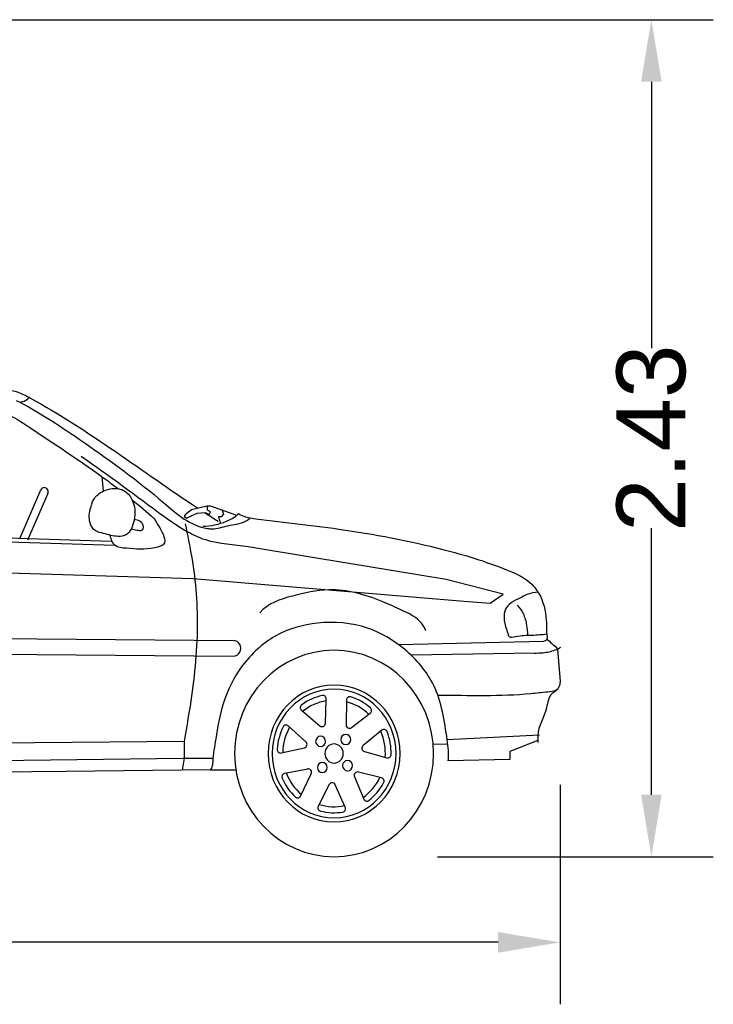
# Model space of a CAD drawing. Extents: x 3.07 to 7.97, y 3.49 to 6.35.
# Tile 3 of 3: x 5.95 to 7.97, y 3.49 to 6.35. Entities that reach past the tile are written whole.
import ezdxf

# ---------------------------------------------------------------- set-up
doc = ezdxf.new("R2010")
doc.units = 0
doc.layers.get('0').update_dxf_attribs({"linetype": 'CONTINUOUS'})
doc.layers.get('DEFPOINTS').update_dxf_attribs({"linetype": 'CONTINUOUS'})
doc.styles.add('DETALLE-1-100', font='ARIAL.TTF', dxfattribs={"height": 0.2})
doc.dimstyles.new('1-100-DETALLES', dxfattribs={"dimtxt": 1, "dimasz": 0.18, "dimexe": 0.18, "dimexo": 0.3, "dimgap": 0, "dimtad": 0, "dimzin": 0, "dimdsep": 46, "dimtxsty": 'DETALLE-1-100', "dimcen": 0.09, "dimadec": 0, "dimazin": 0, "dimtfac": 1, "dimtdec": 4, "dimtofl": 0, "dimtmove": 0, "dimatfit": 3, "dimfxl": 0, "dimtolj": 1, "dimtzin": 0, "dimarcsym": 0})

# ---------------------------------------------------------------- blocks, each defined once
blk = doc.blocks.new('*D1')
at = {"color": 0, "lineweight": -2}
for p, q in [((3.4957, 5.4867), (3.4957, 3.4887)), ((7.524, 4.126), (7.524, 3.4887)), ((3.6757, 3.6687), (5.2461, 3.6687)), ((7.344, 3.6687), (5.7736, 3.6687))]:
    blk.add_line(p, q, dxfattribs=at)
at = {"color": 0, "lineweight": 0}
for points in [[(3.6757, 3.6987), (3.6757, 3.6387), (3.4957, 3.6687)], [(7.344, 3.6987), (7.344, 3.6387), (7.524, 3.6687)]]:
    blk.add_solid(points, dxfattribs=at)
at = {"layer": 'DEFPOINTS', "color": 0, "lineweight": 0}
for p in [(3.4957, 5.7867), (7.524, 4.426), (3.4957, 3.6687)]:
    blk.add_point(p, dxfattribs=at)
at = {"color": 0, "lineweight": 0, "insert": (5.5099, 3.6687), "char_height": 0.2, "attachment_point": 5, "style": 'DETALLE-1-100'}
blk.add_mtext('\\A1;4.03', dxfattribs=at)
blk = doc.blocks.new('*D0')
at = {"color": 0, "lineweight": -2}
for p, q in [((5.5693, 6.3478), (7.9694, 6.3478)), ((7.7894, 6.1678), (7.7894, 5.3941)), ((7.7894, 4.0974), (7.7894, 4.8711)), ((7.1677, 3.9174), (7.9694, 3.9174))]:
    blk.add_line(p, q, dxfattribs=at)
at = {"color": 0, "lineweight": 0}
for points in [[(7.7594, 6.1678), (7.8194, 6.1678), (7.7894, 6.3478)], [(7.7594, 4.0974), (7.8194, 4.0974), (7.7894, 3.9174)]]:
    blk.add_solid(points, dxfattribs=at)
at = {"layer": 'DEFPOINTS', "color": 0, "lineweight": 0}
for p in [(5.2693, 6.3478), (7.7894, 6.3478), (6.8677, 3.9174)]:
    blk.add_point(p, dxfattribs=at)
at = {"color": 0, "lineweight": 0, "insert": (7.7894, 5.1326), "char_height": 0.2, "attachment_point": 5, "rotation": 90, "style": 'DETALLE-1-100'}
blk.add_mtext('\\A1;2.43', dxfattribs=at)

msp = doc.modelspace()

# ---------------------------------------------------------------- linework, layer by layer
for p, q in [((6.1929, 5.0212), (6.1974, 4.9791)), ((5.9554, 4.8432), (6.0159, 4.9825)), ((6.0363, 4.972), (5.9772, 4.8369)), ((6.4538, 4.9249), (6.4349, 4.91)), ((6.4981, 4.935), (6.4538, 4.9249)), ((6.509, 4.935), (6.4981, 4.935)), ((6.4996, 4.9232), (6.4996, 4.935)), ((6.5087, 4.9185), (6.4996, 4.9232)), ((6.505, 4.9106), (6.5087, 4.9185)), ((6.5087, 4.9185), (6.5087, 4.9185)), ((6.5423, 4.9237), (6.509, 4.935)), ((6.5423, 4.9237), (6.5463, 4.9124)), ((6.5423, 4.9237), (6.5423, 4.9237)), ((6.5825, 4.9088), (6.5423, 4.9237)), ((6.4349, 4.91), (6.4326, 4.9053)), ((6.4326, 4.9053), (6.4394, 4.9005)), ((6.4349, 4.91), (6.4349, 4.91)), ((6.4394, 4.9005), (6.4527, 4.9076)), ((6.4527, 4.9076), (6.4699, 4.9148)), ((6.4699, 4.9148), (6.4935, 4.9166)), ((6.4935, 4.9166), (6.505, 4.9106)), ((6.532, 4.9047), (6.5373, 4.8851)), ((6.5394, 4.9047), (6.532, 4.9047)), ((6.5463, 4.9124), (6.5394, 4.9047)), ((5.1578, 4.8569), (6.2305, 4.8217)), ((6.2204, 4.8324), (5.5254, 4.8546)), ((6.8108, 4.7852), (6.6183, 4.8169)), ((4.7565, 4.7782), (6.4585, 4.7253)), ((7.1933, 4.7221), (6.8108, 4.7852)), ((6.4585, 4.7253), (7.2455, 4.6591)), ((7.3585, 4.6801), (7.1933, 4.7221)), ((7.3208, 4.6531), (7.3585, 4.6801)), ((7.2455, 4.6591), (7.3208, 4.6531)), ((5.4591, 4.5541), (6.5752, 4.5452)), ((7.4758, 4.5427), (7.0562, 4.5324)), ((7.5164, 4.5202), (7.524, 4.426)), ((5.4591, 4.5091), (6.5748, 4.5001)), ((7.4495, 4.5085), (7.0916, 4.5025)), ((6.8424, 4.3045), (6.8451, 4.3751)), ((6.9034, 4.3721), (6.9026, 4.3003)), ((6.773, 4.3427), (6.8266, 4.2972)), ((6.9179, 4.2921), (6.9728, 4.3339)), ((6.7859, 4.2511), (6.7344, 4.2973)), ((7.0069, 4.2847), (6.9522, 4.2406)), ((7.4645, 4.2699), (7.1963, 4.2568)), ((5.6254, 4.2457), (6.4318, 4.2531)), ((6.4318, 4.2531), (6.4318, 4.2032)), ((6.7138, 4.2187), (6.7816, 4.2338)), ((7.1555, 4.2442), (7.1979, 4.2453)), ((7.4594, 4.2552), (7.3785, 4.2228)), ((5.7034, 4.195), (6.4284, 4.2032)), ((6.4318, 4.2032), (6.4261, 4.1685)), ((6.4284, 4.2032), (6.5158, 4.2031)), ((6.9556, 4.2231), (7.0213, 4.2047)), ((7.3785, 4.2228), (7.3785, 4.1992)), ((7.3785, 4.1992), (7.1991, 4.1953)), ((6.0892, 4.165), (5.3944, 4.1579)), ((6.5078, 4.1693), (6.0892, 4.165)), ((6.5078, 4.1693), (6.5823, 4.1693)), ((6.791, 4.172), (6.724, 4.159)), ((6.7705, 4.0934), (6.8014, 4.1577)), ((6.9271, 4.1495), (6.9542, 4.0847)), ((7.0055, 4.1463), (6.9382, 4.1632)), ((6.8538, 4.1268), (6.8218, 4.0644)), ((6.9003, 4.0612), (6.871, 4.1263))]:
    msp.add_line(p, q)
for centre, major_axis, start_param, end_param in [((6.0261, 4.9773), (0, 0.0118), 4.249149, 7.390742), ((6.575, 4.5226), (0, 0.0226), 3.133888, 6.275481), ((6.8677, 4.217), (0, 0.2997), -1.570796, 4.712389), ((6.8677, 4.217), (0, 0.1988), -1.570796, 4.712389), ((6.8677, 4.217), (0, 0.1988), -1.570796, 4.712389), ((6.8677, 4.217), (0, 0.1866), -1.570796, 4.712389), ((6.8677, 4.217), (0, 0.172), 0.207739, 0.602599), ((6.8354, 4.3755), (0, 0.01), 4.672963, 6.490924), ((6.9131, 4.372), (0, 0.01), -0.294999, 1.558229), ((6.8677, 4.217), (0, 0.172), -0.689859, -0.294999), ((6.7791, 4.3504), (0, 0.01), 0.602599, 2.455827), ((6.8677, 4.217), (0, 0.1546), 0.153345, 0.655801), ((6.8677, 4.217), (0, 0.1546), -0.744253, -0.241797), ((6.9671, 4.3419), (0, 0.01), 3.775365, 5.593326), ((6.8677, 4.217), (0, 0.172), 1.105337, 1.500196), ((6.8677, 4.217), (0, 0.1546), 1.050943, 1.553399), ((6.728, 4.2897), (0, 0.01), -0.712625, 1.105337), ((6.8328, 4.3049), (0, 0.01), 2.455827, 4.672963), ((6.9122, 4.3001), (0, 0.01), 1.558229, 3.775365), ((6.8285, 4.2523), (0, 0.0149), 4.712389, 10.995574), ((6.9017, 4.2576), (0, 0.0149), 4.712389, 10.995574), ((6.8677, 4.217), (0, 0.1546), 4.641335, 5.14379), ((7.0128, 4.2768), (0, 0.01), -1.192597, 0.660631), ((6.8677, 4.217), (0, 0.172), 4.695729, 5.090588), ((6.7796, 4.2435), (0, 0.01), 3.353425, 5.570561), ((6.8677, 4.217), (0, 0.0276), 4.712389, 10.995574), ((6.9581, 4.2327), (0, 0.01), 0.660631, 2.877767), ((6.7118, 4.2284), (0, 0.01), 1.500196, 3.353425), ((7.0239, 4.2143), (0, 0.01), 2.877767, 4.695729), ((6.8336, 4.1764), (0, 0.0149), 4.712389, 10.995574), ((6.9068, 4.1817), (0, 0.0149), 4.712389, 10.995574), ((6.7258, 4.1492), (0, 0.01), 0.184973, 2.002935), ((6.8677, 4.217), (0, 0.1546), 1.948541, 2.450997), ((6.7927, 4.1622), (0, 0.01), 4.251022, 6.468159), ((6.9359, 4.1535), (0, 0.01), -0.236967, 1.980169), ((6.8677, 4.217), (0, 0.1546), 3.743737, 4.246193), ((7.0033, 4.1366), (0, 0.01), 4.19299, 6.046218), ((6.8677, 4.217), (0, 0.172), 2.002935, 2.397794), ((6.8623, 4.1221), (0, 0.01), -1.134565, 1.082571), ((6.8677, 4.217), (0, 0.172), 3.798131, 4.19299), ((6.7619, 4.0978), (0, 0.01), 2.397794, 4.251022), ((6.8304, 4.0597), (0, 0.01), 1.082571, 2.900533), ((6.8677, 4.217), (0, 0.1546), 2.846139, 3.348595), ((6.8916, 4.057), (0, 0.01), 3.295392, 5.14862), ((6.963, 4.0887), (0, 0.01), 1.980169, 3.798131), ((6.8677, 4.217), (0, 0.172), 2.900533, 3.295392)]:
    msp.add_ellipse(centre, major_axis=major_axis, ratio=0.964557, start_param=start_param, end_param=end_param)
for points, knots in [([(5.9002, 5.2749), (5.916, 5.2735), (5.9456, 5.2705), (6.1446, 5.1644), (6.3098, 5.0363), (6.4724, 4.9291)], [0, 0, 0, 0, 0.0491106, 0.0907426, 0.6904542, 0.6904542, 0.6904542, 0.6904542]), ([(5.4809, 5.2429), (5.5448, 5.2429), (5.6729, 5.2324), (5.8146, 5.2151), (5.9231, 5.205), (6.0325, 5.1302), (6.142, 5.0599), (6.2252, 4.9976), (6.2401, 4.9861)], [0, 0, 0, 0, 0.1986716, 0.3980575, 0.4470884, 0.5331443, 0.7950582, 0.8527617, 0.8527617, 0.8527617, 0.8527617]), ([(5.9439, 5.2425), (6.0119, 5.2078), (6.1574, 5.1114), (6.319, 4.994), (6.4293, 4.8954), (6.4798, 4.8724), (6.5241, 4.8674), (6.5601, 4.8814), (6.6013, 4.8837), (6.6198, 4.8972), (6.624, 4.9009)], [0, 0, 0, 0, 0.235677, 0.5356406, 0.6131801, 0.6878649, 0.7023376, 0.7503872, 0.8056786, 0.8232441, 0.8232441, 0.8232441, 0.8232441]), ([(5.9571, 5.237), (5.9639, 5.2399), (5.9734, 5.2406), (5.9807, 5.2498), (5.9803, 5.2519)], [0, 0, 0, 0, 0.0228788, 0.02940221, 0.02940221, 0.02940221, 0.02940221]), ([(6.6183, 4.8169), (6.5772, 4.8238), (6.487, 4.8263), (6.3277, 4.9348), (6.215, 5.0247), (6.1327, 5.0793)], [0, 0, 0, 0, 0.1293342, 0.2728334, 0.5769549, 0.5769549, 0.5769549, 0.5769549]), ([(6.1637, 4.9417), (6.1668, 4.9508), (6.1786, 4.971), (6.2129, 4.9875), (6.2559, 4.9884), (6.2888, 4.9489), (6.2916, 4.8992), (6.2735, 4.851), (6.2332, 4.845), (6.2046, 4.8554), (6.1717, 4.8609), (6.1532, 4.8917), (6.1573, 4.9205), (6.163, 4.9376), (6.1637, 4.941)], [0, 0, 0, 0, 0.0290978, 0.0672103, 0.1137842, 0.1506349, 0.210781, 0.2593202, 0.2837699, 0.32825, 0.3549764, 0.3823107, 0.4266917, 0.4369379, 0.4369379, 0.4369379, 0.4369379]), ([(6.3439, 4.9009), (6.3527, 4.8852), (6.3677, 4.8664), (6.3818, 4.8231), (6.3246, 4.8072), (6.284, 4.8117), (6.2261, 4.8154), (6.2203, 4.8399), (6.2166, 4.8511)], [0, 0, 0, 0, 0.0545538, 0.0799775, 0.1128211, 0.1980391, 0.2344801, 0.2677536, 0.2677536, 0.2677536, 0.2677536]), ([(6.2866, 4.8974), (6.2926, 4.8958), (6.3053, 4.8946), (6.3158, 4.8784), (6.3093, 4.8618), (6.2938, 4.8655), (6.2836, 4.8674), (6.2781, 4.8683)], [0, 0, 0, 0, 0.01915957, 0.03775449, 0.04940432, 0.0627875, 0.08021002, 0.08021002, 0.08021002, 0.08021002]), ([(6.4866, 4.877), (6.4981, 4.8767), (6.5331, 4.8822), (6.5694, 4.8947), (6.5893, 4.9121), (6.5903, 4.9137)], [0, 0, 0, 0, 0.0355932, 0.1095604, 0.1151166, 0.1151166, 0.1151166, 0.1151166]), ([(6.624, 4.9009), (6.7098, 4.8895), (6.8977, 4.8704), (7.1487, 4.8232), (7.3341, 4.7671), (7.4355, 4.7223), (7.4762, 4.6641), (7.486, 4.6092), (7.4843, 4.569), (7.4881, 4.5463), (7.479, 4.5428), (7.4758, 4.5427)], [0, 0, 0, 0, 0.269229, 0.587866, 0.788023, 0.876576, 0.918741, 0.999389, 1.033446, 1.047903, 1.05788, 1.05788, 1.05788, 1.05788]), ([(6.4354, 4.8835), (6.4417, 4.8512), (6.4636, 4.7494), (6.477, 4.5661), (6.4559, 4.3878), (6.437, 4.2821), (6.4318, 4.2531)], [0, 0, 0, 0, 0.0989305, 0.3129742, 0.5470112, 0.6356027, 0.6356027, 0.6356027, 0.6356027]), ([(7.1344, 4.5728), (7.1299, 4.5862), (7.1093, 4.6126), (7.0618, 4.6337), (6.9798, 4.673), (6.8688, 4.703), (6.748, 4.6763), (6.6746, 4.6531), (6.6517, 4.625)], [0, 0, 0, 0, 0.0426989, 0.0955041, 0.1590505, 0.3254487, 0.4359942, 0.5462078, 0.5462078, 0.5462078, 0.5462078]), ([(7.4596, 4.6852), (7.4502, 4.685), (7.4295, 4.6809), (7.4029, 4.6659), (7.3764, 4.6534), (7.3606, 4.6298), (7.3611, 4.5992), (7.3692, 4.5774), (7.3752, 4.5519), (7.4075, 4.5609), (7.4409, 4.5599), (7.4711, 4.5626), (7.4856, 4.5641)], [0, 0, 0, 0, 0.0292969, 0.0638819, 0.0944327, 0.1180366, 0.1455552, 0.1808007, 0.1936946, 0.2133479, 0.2632903, 0.3080784, 0.3080784, 0.3080784, 0.3080784]), ([(7.3995, 4.6474), (7.4065, 4.6406), (7.4196, 4.6226), (7.4274, 4.5917), (7.4292, 4.5703), (7.4298, 4.5608)], [0, 0, 0, 0, 0.02985858, 0.06574122, 0.09425359, 0.09425359, 0.09425359, 0.09425359]), ([(7.1991, 4.1953), (7.2022, 4.2156), (7.1915, 4.2907), (7.1737, 4.4129), (7.0789, 4.5237), (6.9608, 4.5934), (6.8248, 4.6045), (6.6926, 4.5669), (6.5964, 4.4778), (6.5417, 4.3694), (6.526, 4.271), (6.5156, 4.2102), (6.5141, 4.1775), (6.5092, 4.1708), (6.5078, 4.1693)], [0, 0, 0, 0, 0.061619, 0.224862, 0.361503, 0.488734, 0.640097, 0.772738, 0.904565, 1.028711, 1.133207, 1.199292, 1.219315, 1.225524, 1.225524, 1.225524, 1.225524]), ([(7.4854, 4.5479), (7.4913, 4.5458), (7.5, 4.5336), (7.5138, 4.5265), (7.5164, 4.519)], [0, 0, 0, 0, 0.01925176, 0.04332821, 0.04332821, 0.04332821, 0.04332821]), ([(7.4495, 4.5085), (7.4579, 4.5087), (7.4783, 4.5094), (7.5049, 4.5143), (7.5212, 4.5227), (7.5265, 4.5255)], [0, 0, 0, 0, 0.02623654, 0.06375432, 0.08251094, 0.08251094, 0.08251094, 0.08251094]), ([(7.5188, 4.4047), (7.5109, 4.3975), (7.4815, 4.3952), (7.3682, 4.381), (7.2599, 4.3858), (7.1695, 4.385)], [0, 0, 0, 0, 0.0327543, 0.0841204, 0.3640072, 0.3640072, 0.3640072, 0.3640072]), ([(7.524, 4.426), (7.524, 4.4201), (7.5221, 4.4097), (7.5125, 4.3983), (7.4907, 4.3879), (7.4859, 4.3334), (7.4569, 4.2916), (7.4596, 4.2559), (7.4594, 4.2489)], [0, 0, 0, 0, 0.0178861, 0.0299589, 0.0441267, 0.0893423, 0.1733758, 0.1943181, 0.1943181, 0.1943181, 0.1943181])]:
    msp.add_open_spline(points, degree=3, knots=knots)
for points in [[(6.2808, 4.9539), (6.3024, 4.9363), (6.3236, 4.9183), (6.3445, 4.8998)], [(6.4918, 4.9164), (6.5047, 4.908), (6.5178, 4.8996), (6.5309, 4.8914)], [(6.5903, 4.9137), (6.6004, 4.9071), (6.6122, 4.9034), (6.624, 4.9009)]]:
    msp.add_open_spline(points, degree=3)

# ---------------------------------------------------------------- dimensions: what is measured, and where the dimension line sits
at = {"lineweight": 0}
dim = msp.add_linear_dim(base=(7.7894, 6.3478), p1=(6.8677, 3.9174), p2=(5.2693, 6.3478), angle=90, dimstyle='1-100-DETALLES', dxfattribs=at)
dim.commit()
dim.dimension.update_dxf_attribs({"geometry": '*D0', "text_midpoint": (7.7894, 5.1326)})
dim = msp.add_linear_dim(base=(3.4957, 3.6687), p1=(7.524, 4.426), p2=(3.4957, 5.7867), dimstyle='1-100-DETALLES', dxfattribs=at)
dim.commit()
dim.dimension.update_dxf_attribs({"geometry": '*D1', "text_midpoint": (5.5099, 3.6687)})

doc.saveas('drawing.dxf')
